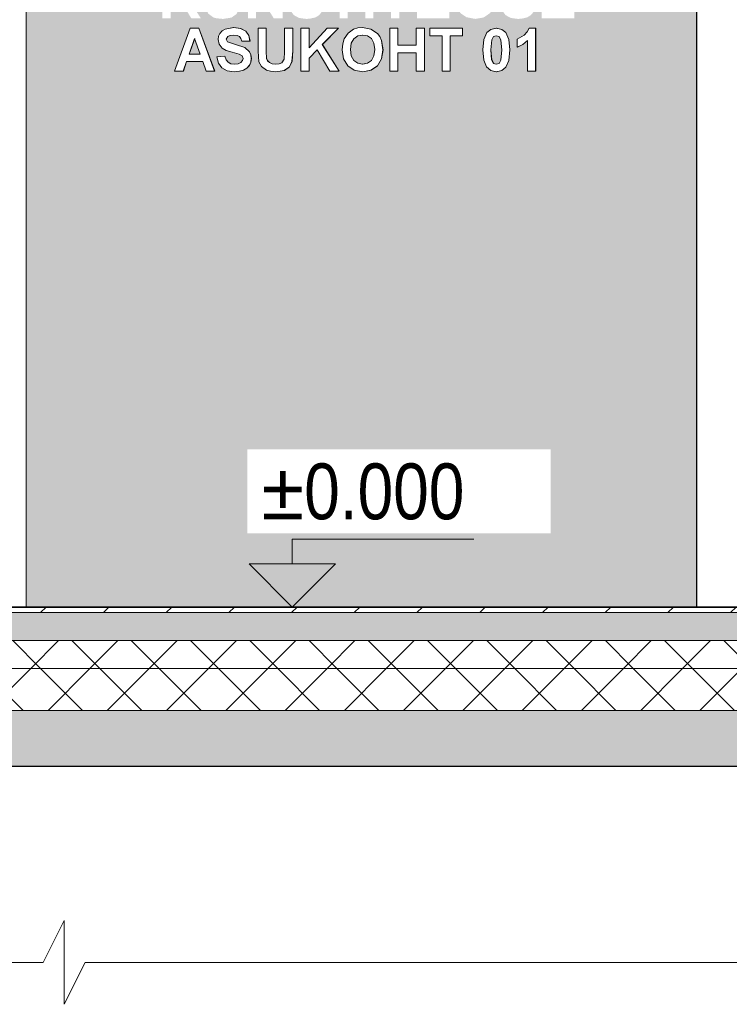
# Model space of a CAD drawing. Header units: millimetres. Extents: x -7937 to 93799, y -5691 to 12696.
# Tile 19 of 67: x 16647 to 19187, y -1422 to 2103. Entities that reach past the tile are written whole.
import ezdxf

# ---------------------------------------------------------------- set-up
doc = ezdxf.new("R2010")
doc.units = ezdxf.units.MM
for name, color, linetype, lineweight in [('A-DETL-GENF', 7, 'Continuous', 9), ('A-FLOR-MCUT', 7, 'Continuous', 5), ('A-GENM', 7, 'Continuous', 9), ('G-ANNO-DIMS', 7, 'Continuous', 9)]:
    doc.layers.add(name, color=color, linetype=linetype, lineweight=lineweight)
for name, color, linetype, lineweight, true_color in [('A-FLOR', 7, 'Continuous', 9, 0x7f7f7f), ('A-FLOR-PATT', 7, 'Continuous', 9, 0x7f7f7f), ('A-WALL', 7, 'Continuous', 9, 0x7f7f7f), ('I-WALL', 7, 'Continuous', 9, 0x7f7f7f)]:
    doc.layers.add(name, color=color, linetype=linetype, lineweight=lineweight, true_color=true_color)
doc.styles.add('Swis721 Cn BT', font='swissc.ttf', dxfattribs={"height": 200})
pattern_1 = [(45, (17977.13, 5949.5), (-106.066, 106.066), []), (135, (17977.13, 5949.5), (-106.066, -106.066), [])]

# ---------------------------------------------------------------- blocks, each defined once
blk = doc.blocks.new('KUNST - KUNST-6927918-KUNST LÕIGE 1-1')
at = {"layer": 'A-WALL', "true_color": 0x99ffff, "transparency": 33554483}
h = blk.add_hatch(color=131, dxfattribs=at)
h.paths.add_polyline_path([(-4417.3, 0), (-2017.4, 0), (-2017.4, 3337.9), (-2415.3, 3550), (-4417.3, 3550), (-4417.3, 181)], flags=0)
h.paths.add_polyline_path([(-3672.5, 1916.6), (-3698, 1920), (-3716.9, 1930.3), (-3729.2, 1947), (-3735.4, 1970.1), (-3706.2, 1972.5), (-3702, 1959.4), (-3694.8, 1950.4), (-3684.8, 1945.1), (-3671.7, 1943.3), (-3655.2, 1946.3), (-3648.4, 1949.6), (-3642.6, 1956.3), (-3640.6, 1964.2), (-3643.9, 1973.3), (-3655.2, 1979.8), (-3702.1, 1993), (-3716.1, 2001.3), (-3726.9, 2015.2), (-3730.3, 2033), (-3728.8, 2043.2), (-3723.9, 2053.7), (-3712.9, 2064.4), (-3702.1, 2069.7), (-3674.5, 2074.5), (-3648.7, 2070.7), (-3631.6, 2061.3), (-3620.5, 2045.8), (-3616.3, 2025.9), (-3645.5, 2025.9), (-3649.6, 2037.1), (-3655.2, 2043.1), (-3665.7, 2046.8), (-3674.8, 2047.7), (-3686.9, 2046.4), (-3696.7, 2041.5), (-3700.8, 2032), (-3696.7, 2023.9), (-3634.6, 2003.1), (-3617.6, 1987.7), (-3613, 1976.8), (-3611.5, 1963.5), (-3613.3, 1950.9), (-3618.7, 1939.1), (-3627.5, 1929.2), (-3642.6, 1921.2), (-3658.2, 1917.7), (-3671.7, 1916.7)], flags=0)
h.paths.add_polyline_path([(-3212.9, 1916.6), (-3244.4, 1922.8), (-3266.6, 1938), (-3281, 1962.1), (-3285.9, 1995.7), (-3283.6, 2018.5), (-3278.4, 2034.8), (-3265.1, 2054.7), (-3243, 2069.3), (-3230.6, 2073), (-3212.9, 2074.4), (-3181.3, 2067.9), (-3160.2, 2053.6), (-3151.4, 2042.1), (-3145.1, 2028.6), (-3140.2, 1994.7), (-3145.2, 1962.4), (-3160, 1937.5), (-3183.4, 1921.8), (-3203.4, 1918.3)], flags=0)
h.paths.add_polyline_path([(-3523.4, 1916.6), (-3546.5, 1918.8), (-3558, 1922.3), (-3575.3, 1934.8), (-3584.1, 1951.8), (-3587.2, 1990.5), (-3587.2, 2072.1), (-3557.9, 2072.1), (-3556.8, 1966.2), (-3556.7, 1963.7), (-3553.1, 1955.6), (-3543.9, 1947.9), (-3536.9, 1944.7), (-3523.4, 1943.4), (-3511.5, 1944.7), (-3502.7, 1948.7), (-3493.9, 1961.8), (-3492.5, 1991.8), (-3492.5, 2072.1), (-3463.2, 2072.1), (-3463.5, 1987.7), (-3465.8, 1952.9), (-3475.2, 1933.7), (-3493.9, 1921.2), (-3511.7, 1918.4)], flags=0)
h.paths.add_polyline_path([(-2734.6, 1916.6), (-2754.3, 1920.9), (-2769.8, 1933.7), (-2780, 1959.2), (-2783.2, 1994.6), (-2779.5, 2031.6), (-2768.5, 2056.5), (-2753.9, 2068.2), (-2734.6, 2072.1), (-2715.2, 2068.1), (-2700.6, 2056.3), (-2689.3, 2028.4), (-2686, 1993.2), (-2689.7, 1957.2), (-2700.7, 1932.2), (-2715.2, 1920.5), (-2724.9, 1918.6)], flags=0)
h.paths.add_polyline_path([(-2593.6, 1919), (-2622.9, 1919), (-2623.9, 2027.5), (-2639.7, 2014.1), (-2659.3, 2004.1), (-2659.3, 2033.2), (-2633.1, 2049.4), (-2622.9, 2060.9), (-2616.9, 2072.1), (-2593.6, 2072.1), (-2593.6, 2028.4)], flags=0)
h.paths.add_polyline_path([(-2899.8, 1919), (-2928.9, 1919), (-2928.9, 2045.4), (-2972.6, 2045.4), (-2972.6, 2072.1), (-2855.9, 2072.1), (-2856, 2045.4), (-2899.7, 2045.4), (-2899.7, 1919)], flags=0)
h.paths.add_polyline_path([(-3773.3, 1919), (-3785.3, 1953), (-3843.1, 1952.7), (-3854.9, 1919), (-3886, 1919), (-3830.1, 2072.1), (-3798.9, 2072.1), (-3742.6, 1919)], flags=0)
h.paths.add_polyline_path([(-3021.2, 1919), (-3021.2, 1984.6), (-3086.7, 1984.6), (-3086.8, 1919), (-3115.9, 1919), (-3115.9, 2072.1), (-3086.7, 2072.1), (-3086.7, 2011.3), (-3021.2, 2011.3), (-3021.2, 2072.1), (-2992, 2072.1), (-2992.1, 1919), (-3018.8, 1919)], flags=0)
h.paths.add_polyline_path([(-3331, 1919), (-3376.2, 1994.4), (-3404.9, 1965.3), (-3405, 1919), (-3434.2, 1919), (-3434.2, 2072.1), (-3404.9, 2072.1), (-3404.9, 2002.4), (-3339.3, 2072.1), (-3299.3, 2072), (-3357.2, 2013.6), (-3296.9, 1919), (-3300.4, 1919)], flags=0)
h.paths.add_polyline_path([(-2734.6, 1943.3), (-2724.9, 1946.5), (-2718.3, 1958.1), (-2715.2, 1994.6), (-2718.6, 2030.6), (-2724.9, 2042.1), (-2734.6, 2045.4), (-2744.3, 2042.1), (-2750.9, 2029.4), (-2753.9, 1994.1), (-2750.1, 1957.2), (-2744.2, 1946.5)], flags=0)
h.paths.add_polyline_path([(-3213, 1943.3), (-3195.6, 1946.6), (-3181.6, 1956.5), (-3172.4, 1973), (-3169.4, 1996.1), (-3172.4, 2018.8), (-3183.4, 2036.4), (-3195.2, 2044.6), (-3213.3, 2047.7), (-3230.8, 2044.5), (-3245.3, 2033.8), (-3254.1, 2016.1), (-3256.7, 1994.6), (-3253.7, 1973), (-3243, 1955.6), (-3230.3, 1946.6)], flags=0)
h.paths.add_polyline_path([(-3794.6, 1979.8), (-3814.3, 2035.3), (-3833.6, 1979.8), (-3799, 1979.8)], flags=0)
h.paths.add_polyline_path([(-3415, 2105.5), (-3440.6, 2108.9), (-3459.4, 2119.1), (-3471.8, 2135.9), (-3477.9, 2158.9), (-3448.7, 2161.3), (-3444.5, 2148.3), (-3437.3, 2139.3), (-3427.3, 2134), (-3410.7, 2132.6), (-3397.8, 2135.2), (-3391, 2138.4), (-3385.1, 2145.2), (-3383.1, 2153), (-3386.4, 2162.2), (-3397.8, 2168.7), (-3444.6, 2181.9), (-3458.6, 2190.1), (-3469.4, 2204.1), (-3472.9, 2221.9), (-3471.4, 2232.1), (-3466.4, 2242.6), (-3458.4, 2251.5), (-3444.6, 2258.5), (-3417, 2263.3), (-3391.2, 2259.5), (-3374.1, 2250.1), (-3362.9, 2234.2), (-3358.9, 2214.8), (-3388, 2214.8), (-3392.2, 2225.9), (-3396.8, 2231.5), (-3405.2, 2235.4), (-3422.2, 2236.1), (-3429.4, 2235.3), (-3439.2, 2230.4), (-3443.3, 2220.8), (-3439.2, 2212.7), (-3377.1, 2192), (-3360.1, 2176.6), (-3355.5, 2165.6), (-3354, 2152.4), (-3355.8, 2139.8), (-3361.3, 2127.9), (-3370, 2118), (-3381.8, 2111), (-3400.7, 2106.6), (-3414.2, 2105.5)], flags=0)
h.paths.add_polyline_path([(-2657.1, 2105.5), (-2682.7, 2108.9), (-2701.5, 2119.1), (-2713.9, 2135.9), (-2720, 2158.9), (-2690.9, 2161.3), (-2686.6, 2148.3), (-2679.5, 2139.3), (-2669.4, 2134), (-2652.8, 2132.6), (-2639.9, 2135.2), (-2633.1, 2138.4), (-2627.2, 2145.2), (-2625.3, 2153), (-2628.5, 2162.2), (-2639.9, 2168.7), (-2686.7, 2181.9), (-2700.8, 2190.1), (-2711.6, 2204.1), (-2715, 2221.9), (-2713.5, 2232.1), (-2708.6, 2242.6), (-2700.5, 2251.5), (-2689.5, 2258.1), (-2659.1, 2263.3), (-2633.4, 2259.5), (-2616.2, 2250.1), (-2605.1, 2234.2), (-2601, 2214.8), (-2630.1, 2214.8), (-2634.3, 2225.9), (-2638.9, 2231.5), (-2647.3, 2235.4), (-2659.5, 2236.6), (-2674, 2234.2), (-2680.9, 2231.2), (-2685.5, 2220.8), (-2681.4, 2212.7), (-2619.3, 2192), (-2602.3, 2176.6), (-2597.7, 2165.6), (-2596.1, 2152.4), (-2597.9, 2139.8), (-2603.4, 2127.9), (-2612.2, 2118), (-2624, 2111), (-2642.8, 2106.6), (-2656.4, 2105.5)], flags=0)
h.paths.add_polyline_path([(-2809.7, 2105.5), (-2841.2, 2111.6), (-2863, 2126.3), (-2877.8, 2151), (-2882.7, 2184.5), (-2880.3, 2207.4), (-2875.2, 2223.7), (-2861.9, 2243.6), (-2839.8, 2258.2), (-2827.4, 2261.9), (-2809.7, 2263.3), (-2778.1, 2256.7), (-2756.9, 2242.4), (-2748.2, 2231), (-2741.9, 2217.4), (-2737, 2183.5), (-2742, 2151.3), (-2756.8, 2126.4), (-2779.9, 2110.7), (-2792.4, 2108.5)], flags=0)
h.paths.add_polyline_path([(-3712.9, 2105.5), (-3736, 2107.7), (-3746.6, 2110.5), (-3764.8, 2123.7), (-3773.6, 2140.6), (-3776.7, 2179.4), (-3776.7, 2260.9), (-3747.4, 2260.9), (-3746.3, 2155.1), (-3745.3, 2150.7), (-3742.6, 2144.5), (-3736, 2137.9), (-3726.4, 2133.6), (-3712.9, 2132.3), (-3701, 2133.6), (-3692.1, 2137.5), (-3683.4, 2150.7), (-3681.9, 2180.7), (-3681.9, 2260.9), (-3652.7, 2260.9), (-3652.9, 2176.6), (-3655.3, 2141.8), (-3664.7, 2122.6), (-3683, 2110.1), (-3704.8, 2106.7)], flags=0)
h.paths.add_polyline_path([(-3181.3, 2107.9), (-3203.4, 2107.9), (-3203.4, 2260.9), (-3174.1, 2260.9), (-3174.2, 2107.9), (-3178.7, 2107.9)], flags=0)
h.paths.add_polyline_path([(-3594.5, 2107.9), (-3623.6, 2107.9), (-3623.6, 2260.9), (-3593, 2260.9), (-3528.9, 2158.1), (-3528.9, 2260.9), (-3499.6, 2260.9), (-3499.7, 2107.9), (-3531.2, 2107.9), (-3594.4, 2209.2), (-3594.4, 2107.9)], flags=0)
h.paths.add_polyline_path([(-2972.6, 2107.9), (-3018.8, 2107.9), (-3018.8, 2260.9), (-2904.5, 2260.9), (-2904.6, 2234.2), (-2989.5, 2234.2), (-2989.5, 2200.2), (-2909.4, 2200.2), (-2909.5, 2173.5), (-2989.5, 2173.5), (-2989.5, 2134.6), (-2902.1, 2134.6), (-2902.2, 2107.9), (-2928.9, 2107.9)], flags=0)
h.paths.add_polyline_path([(-3929.7, 2107.9), (-3929.7, 2260.9), (-3900.4, 2260.9), (-3900.4, 2191.3), (-3834.9, 2260.9), (-3794.9, 2260.8), (-3852.7, 2202.5), (-3792.4, 2107.9), (-3826.5, 2107.9), (-3871.7, 2183.2), (-3900.4, 2154.2), (-3900.5, 2107.9)], flags=0)
h.paths.add_polyline_path([(-2455.2, 2107.9), (-2571.8, 2107.9), (-2571.8, 2260.9), (-2457.6, 2260.9), (-2457.7, 2234.2), (-2542.6, 2234.2), (-2542.6, 2200.2), (-2462.4, 2200.2), (-2462.5, 2173.5), (-2542.6, 2173.5), (-2542.6, 2134.6), (-2455.1, 2134.6), (-2455.1, 2107.9)], flags=0)
h.paths.add_polyline_path([(-3279.1, 2107.9), (-3295.7, 2107.9), (-3295.7, 2234.2), (-3339.4, 2234.2), (-3339.4, 2260.9), (-3222.7, 2260.9), (-3222.8, 2234.2), (-3266.4, 2234.2), (-3266.6, 2107.9)], flags=0)
h.paths.add_polyline_path([(-3086.8, 2107.9), (-3111.1, 2107.9), (-3111.1, 2234.2), (-3154.8, 2234.2), (-3154.8, 2260.9), (-3038.1, 2260.9), (-3038.2, 2234.2), (-3081.8, 2234.2), (-3081.9, 2107.9), (-3086.7, 2107.9)], flags=0)
h.paths.add_polyline_path([(-2809.7, 2132.2), (-2792.3, 2135.5), (-2778.4, 2145.4), (-2769.1, 2162.5), (-2766.2, 2185), (-2769.2, 2207.8), (-2780.2, 2225.3), (-2792, 2233.4), (-2810.1, 2236.6), (-2827.6, 2233.4), (-2842.1, 2222.6), (-2850.9, 2204.9), (-2853.5, 2183.5), (-2850.5, 2161.9), (-2839.8, 2144.5), (-2827.2, 2135.5), (-2810.1, 2132.3)], flags=0)
at = {"layer": 'A-WALL', "color": 250, "true_color": 0x333333}
for p, q in [((-4417.3, 3550), (-4417.3, 0)), ((-2017.4, 0), (-2017.4, 3337.9)), ((-2017.3, 3337.9), (-2017.3, 0)), ((-4417.3, 0), (-2017.4, 0)), ((-2017.3, 0), (-4417.2, 0))]:
    blk.add_line(p, q, dxfattribs=at)
at = {"layer": 'A-WALL', "color": 251, "true_color": 0x475b5b}
blk.add_line((-4417.2, 0.2), (-4417.2, 3550), dxfattribs=at)
blk = doc.blocks.new('0_CMN_break_line - m1_100-6922026-KUNST LÕIGE 1-1')
at = {"layer": 'A-DETL-GENF'}
for p, q in [((-4281.3, -1122.2), (-4356.3, -1272.2)), ((-4281.3, -1422.2), (-4281.3, -1122.2)), ((-4356.3, -1272.2), (-11068.8, -1272.2)), ((-4206.3, -1272.2), (-4281.3, -1422.2)), ((2506.2, -1272.2), (-4206.3, -1272.2))]:
    blk.add_line(p, q, dxfattribs=at)
blk = doc.blocks.new('Spot Elevations - Kõrgusmärk_Evert-1256455-KUNST LÕIGE 1-1')
at = {"layer": 'G-ANNO-DIMS'}
for p, q in [((-3821.5, 3550), (-3321.5, 3550)), ((-3571.5, 3550), (-3726.2, 3395.3)), ((-3571.5, 3550), (-3416.8, 3395.3)), ((-3726.2, 3395.3), (-3416.8, 3395.3)), ((-3571.5, 3395.3), (-3571.5, 3307.2)), ((-3571.5, 3307.2), (-2921.5, 3307.2))]:
    blk.add_line(p, q, dxfattribs=at)

msp = doc.modelspace()

# ---------------------------------------------------------------- hatches: boundary and pattern name
at = {"layer": 'A-FLOR-PATT', "lineweight": 5, "true_color": 0x333333}
h = msp.add_hatch(dxfattribs=at)
h.set_pattern_fill('FP_36', color=250, style=0, pattern_type=2)
h.set_pattern_definition([(45, (17977.13, 5949.5), (-112.2532, 112.2532), [])])
h.paths.add_polyline_path([(23144.4, -20), (23164, -20), (23164, 0), (14984.1, 0), (14984.1, -20), (21196.4, -20)], flags=0)
h.paths.add_polyline_path([(11456.4, -20), (14704, -19.9), (14704, 0), (11044, 0), (11044, -20)], flags=0)
h = msp.add_hatch(dxfattribs=at)
h.set_pattern_fill('FP_37', color=250, style=0, pattern_type=2)
h.set_pattern_definition([(50, (17977.13, 5949.5), (358.631, -31.376), [37.5, -412.5]), (355, (17977.13, 5949.5), (-69.376, 376.096), [30, -330]), (100.451, (18007.02, 5946.9), (289.257, 344.717), [31.87, -350.571]), (46.184, (17977.13, 6049.5), (533.62, -82.761), [56.25, -618.75]), (96.636, (18021.6, 6042.6), (467.328, 487.062), [47.805, -525.857]), (351.184, (17977.13, 6049.5), (467.333, 487.058), [45, -495]), (21, (18027.13, 6024.5), (298.454, -201.3095), [37.5, -412.5]), (326, (18027.13, 6024.5), (121.657, 362.575), [30, -330]), (71.451, (18052, 6007.72), (420.112, 161.262), [31.87, -350.571]), (37.5, (17977.13, 5949.5), (6.08, 166.447), [6.706, -319.294, 6.706, -328.294, -331.25]), (37.5, (17977.13, 5949.5), (6.08, 166.447), [-661, 6.706, -324.544]), (7.5, (17977.13, 5949.5), (131.5348, 197.206), [6.706, -184.294, 6.706, -311.794, -126.25]), (7.5, (17977.13, 5949.5), (131.5348, 197.206), [-509.5, 6.706, -119.544]), (327.5, (17865.63, 5949.5), (266.9112, -11.2774), [6.706, -118.294, 6.706, -383.294, -517.5]), (327.5, (17865.63, 5949.5), (266.9112, -11.2774), [-515, 6.706, -510.794]), (317.5, (17815.63, 5949.5), (291.593, 50.0525), [6.706, -155.794, 6.706, -252.294, -367.5]), (317.5, (17815.63, 5949.5), (291.593, 50.0525), [-421.5, 6.706, -360.794])])
h.paths.add_polyline_path([(21196.4, -120), (23164, -120), (23164, -20), (14984.1, -20), (14984.1, -120), (20222.4, -120)], flags=0)
h.paths.add_polyline_path([(14378.4, -120), (14704, -120), (14704, -20), (11044, -20), (11044, -120), (13404.4, -120)], flags=0)
h = msp.add_hatch(dxfattribs=at)
h.set_pattern_fill('FP_38', color=250, style=0, pattern_type=2)
h.set_pattern_definition(pattern_1)
h.paths.add_polyline_path([(15352.4, -220), (22624, -220), (22624, -120), (14984.1, -120), (14984.1, -220)], flags=0)
h.paths.add_polyline_path([(11044, -220), (14704, -220), (14704, -120), (11044, -120)], flags=0)
h = msp.add_hatch(dxfattribs=at)
h.set_pattern_fill('FP_38', color=250, style=0, pattern_type=2)
h.set_pattern_definition(pattern_1)
h.paths.add_polyline_path([(21196.4, -370), (22624, -370), (22624, -220), (14984.1, -220), (14984.1, -370), (20222.4, -370)], flags=0)
h.paths.add_polyline_path([(11456.4, -370), (14704, -370), (14704, -220), (11044, -220), (11044, -370)], flags=0)
h = msp.add_hatch(dxfattribs=at)
h.set_pattern_fill('FP_35', color=250, style=0, pattern_type=2)
h.set_pattern_definition([(45, (18370.4, 6195.3), (0, 762), [34.76, -1042.87]), (296.565, (18395, 6219.9), (0.0007, 762), [54.964, -1648.92]), (153.435, (18419.6, 6170.7), (-0.0007, 762), [54.96, -1648.92]), (153.435, (19181.6, 6170.7), (-0.0007, 762), [54.96, -1648.92]), (296.565, (18149.2, 6293.63), (0.0007, 762), [54.964, -1648.92]), (71.565, (18173.78, 6244.47), (0.0004, 762.0004), [77.73, -2331.925]), (206.565, (18198.36, 6318.2), (0.001, 762), [54.96, -1648.92]), (206.565, (18960.36, 6318.2), (0.001, 762), [54.96, -1648.92]), (315, (18296.7, 6416.53), (0, 762), [34.76, -1042.87]), (63.435, (18321.26, 6391.95), (-0.0007, 762), [54.964, -1648.92]), (206.565, (18345.84, 6441.1), (0.001, 762), [54.96, -1648.92]), (206.565, (19107.84, 6441.1), (0.001, 762), [54.96, -1648.92]), (63.435, (18222.94, 5974.08), (-0.0007, 762), [54.964, -1648.92]), (288.435, (18247.52, 6023.24), (-0.0004, 762.0004), [77.73, -2331.925]), (153.435, (18272.1, 5949.5), (-0.0007, 762), [54.96, -1648.92]), (153.435, (19034.1, 5949.5), (-0.0007, 762), [54.96, -1648.92]), (206.565, (18591.65, 6539.44), (0.001, 762), [54.96, -1648.92]), (206.565, (19353.65, 6539.44), (0.001, 762), [54.96, -1648.92]), (153.435, (18542.5, 6514.85), (-0.0007, 762), [54.96, -1648.92]), (153.435, (19304.5, 6514.85), (-0.0007, 762), [54.96, -1648.92]), (18.435, (18493.3, 6539.4), (-0.0004, 762), [77.73, -2331.93]), (18.435, (19255.3, 6539.4), (-0.0004, 762), [77.73, -2331.93]), (18.435, (20017.3, 6539.4), (-0.0004, 762), [77.73, -2331.93]), (315, (18567.07, 6564), (0, 762), [34.76, -1042.87]), (26.565, (18222.94, 6613.2), (0.0007, 762), [54.96, -1648.92]), (26.565, (18984.94, 6613.2), (0.0007, 762), [54.96, -1648.92]), (303.69, (18272.1, 6637.76), (0.001, 762), [88.63, -2658.8]), (303.69, (19034.1, 6637.76), (0.001, 762), [88.63, -2658.8]), (153.435, (18321.26, 6564), (-0.0007, 762), [109.93, -1593.96]), (153.435, (19083.26, 6564), (-0.0007, 762), [109.93, -1593.96]), (116.565, (18591.65, 6023.24), (0.0007, 762), [54.964, -1648.92]), (236.31, (18567.07, 6072.4), (-0.001, 762), [88.63, -2658.8]), (236.31, (19329.07, 6072.4), (-0.001, 762), [88.63, -2658.8]), (18.435, (18517.9, 5998.66), (-0.0004, 762), [77.73, -2331.93]), (18.435, (19279.9, 5998.66), (-0.0004, 762), [77.73, -2331.93]), (18.435, (20041.9, 5998.66), (-0.0004, 762), [77.73, -2331.93]), (225, (18690, 6318.2), (-6e-14, 762), [69.525, -1008.106]), (90, (18640.8, 6269.05), (-762, 5e-14), [73.74, -688.26]), (333.435, (18640.8, 6342.8), (-0.0007, 762), [54.96, -1648.92]), (333.435, (19402.8, 6342.8), (-0.0007, 762), [54.96, -1648.92]), (116.565, (18026.3, 6490.27), (0.0007, 762), [54.964, -1648.92]), (333.435, (18001.7, 6539.44), (-0.0007, 762), [54.96, -1648.92]), (333.435, (18763.7, 6539.44), (-0.0007, 762), [54.96, -1648.92]), (225, (18050.9, 6514.85), (-6e-14, 762), [34.76, -1042.87]), (135, (18050.9, 5998.66), (6e-14, 762), [34.76, -1042.87]), (26.565, (18026.3, 6023.24), (0.0007, 762), [54.96, -1648.92]), (26.565, (18788.3, 6023.24), (0.0007, 762), [54.96, -1648.92]), (243.435, (18075.46, 6047.82), (-0.0007, 762), [54.964, -1648.92]), (0, (18075.46, 6588.6), (0, 762), [3.353, -758.647]), (0, (18173.8, 6441.1), (0, 762), [3.353, -758.647]), (0, (18345.84, 6318.2), (0, 762), [3.353, -758.647]), (0, (18419.6, 6465.7), (0, 762), [3.353, -758.647]), (0, (18345.84, 6564), (0, 762), [3.353, -758.647]), (0, (18690, 6465.7), (0, 762), [3.353, -758.647]), (0, (18690, 6121.6), (0, 762), [3.353, -758.647]), (0, (18616.2, 6097), (0, 762), [3.353, -758.647]), (0, (18173.8, 6121.6), (0, 762), [3.353, -758.647]), (0, (18026.3, 6293.6), (0, 762), [3.353, -758.647]), (0, (18542.5, 6637.76), (0, 762), [3.353, -758.647]), (0, (18173.8, 6686.9), (0, 762), [3.353, -758.647]), (0, (18591.65, 6441.1), (0, 762), [3.353, -758.647]), (0, (18419.6, 6097), (0, 762), [3.353, -758.647]), (0, (18468.75, 6219.9), (0, 762), [3.353, -758.647]), (0, (18395, 5974.1), (0, 762), [3.353, -758.647]), (0, (18591.65, 5949.5), (0, 762), [3.353, -758.647]), (0, (18665.4, 6564), (0, 762), [3.353, -758.647]), (0, (18665.4, 6367.4), (0, 762), [3.353, -758.647]), (0, (18050.9, 6121.6), (0, 762), [3.353, -758.647]), (0, (18149.2, 5998.66), (0, 762), [3.353, -758.647]), (0, (18075.46, 5949.5), (0, 762), [3.353, -758.647]), (0, (18665.4, 6195.3), (0, 762), [3.353, -758.647]), (0, (18100, 6441.1), (0, 762), [3.353, -758.647]), (0, (18198.36, 6564), (0, 762), [3.353, -758.647]), (0, (18272.1, 6195.3), (0, 762), [3.353, -758.647]), (0, (18345.84, 6072.4), (0, 762), [3.353, -758.647]), (0, (18124.6, 6219.9), (0, 762), [3.353, -758.647]), (0, (18591.65, 6219.9), (0, 762), [3.353, -758.647]), (0, (18444.2, 6637.76), (0, 762), [3.353, -758.647]), (0, (18640.8, 6686.9), (0, 762), [3.353, -758.647]), (0, (18395, 6686.9), (0, 762), [3.353, -758.647]), (0, (18665.4, 5998.66), (0, 762), [3.353, -758.647]), (0, (18321.3, 6121.6), (0, 762), [3.353, -758.647]), (0, (18075.46, 6416.5), (0, 762), [3.353, -758.647]), (0, (18419.6, 6367.4), (0, 762), [3.353, -758.647]), (0, (18247.5, 6342.8), (0, 762), [3.353, -758.647]), (0, (18542.5, 6146.15), (0, 762), [3.353, -758.647]), (0, (18272.1, 6514.85), (0, 762), [3.353, -758.647]), (0, (18149.2, 6637.76), (0, 762), [3.353, -758.647]), (0, (18001.7, 6613.2), (0, 762), [3.353, -758.647]), (0, (18050.9, 6686.9), (0, 762), [3.353, -758.647]), (0, (18001.7, 6416.5), (0, 762), [3.353, -758.647]), (0, (18075.46, 6244.5), (0, 762), [3.353, -758.647]), (0, (18247.5, 6072.4), (0, 762), [3.353, -758.647]), (0, (18468.75, 6564), (0, 762), [3.353, -758.647]), (0, (18517.9, 6293.6), (0, 762), [3.353, -758.647]), (0, (18517.9, 6416.5), (0, 762), [3.353, -758.647]), (0, (18591.65, 6318.2), (0, 762), [3.353, -758.647]), (0, (18468.75, 6023.24), (0, 762), [3.353, -758.647]), (0, (18321.3, 5974.1), (0, 762), [3.353, -758.647]), (0, (18247.5, 6269.05), (0, 762), [3.353, -758.647]), (0, (18100, 6146.15), (0, 762), [3.353, -758.647]), (0, (18001.7, 6195.3), (0, 762), [3.353, -758.647]), (0, (18001.7, 5974.1), (0, 762), [3.353, -758.647]), (0, (18640.8, 6490.3), (0, 762), [3.353, -758.647]), (0, (18665.4, 6047.8), (0, 762), [3.353, -758.647]), (0, (18714.55, 5949.5), (0, 762), [3.353, -758.647]), (0, (18050.9, 6342.8), (0, 762), [3.353, -758.647])])
h.paths.add_polyline_path([(21196.4, -570), (22624, -570), (22624, -370), (14984.1, -370), (14984.1, -570), (20222.4, -570)], flags=0)
h.paths.add_polyline_path([(11456.4, -570), (14704, -570), (14704, -370), (11044, -370), (11044, -570)], flags=0)

# ---------------------------------------------------------------- linework, layer by layer
at = {"layer": 'A-FLOR', "color": 250, "lineweight": 25, "true_color": 0x333333}
for p, q in [((23164, 0), (14984, 0)), ((14984.1, -570), (22624, -570))]:
    msp.add_line(p, q, dxfattribs=at)
at = {"layer": 'A-FLOR-MCUT', "color": 250, "true_color": 0x333333}
for p, q in [((23164, -20), (14984.1, -20)), ((23164, -120), (14984.1, -120)), ((22624, -220), (14984.1, -220)), ((22624, -370), (14984.1, -370))]:
    msp.add_line(p, q, dxfattribs=at)
at = {"layer": 'A-GENM', "color": 250, "true_color": 0x333333}
for p, q in [((17257.7, 2072.1), (17201.8, 1919)), ((17288.7, 2072.1), (17257.7, 2072.1)), ((17345.1, 1919), (17288.7, 2072.1)), ((17289, 2072.1), (17288.7, 2072.1)), ((17363.9, 2053.7), (17358.9, 2043.2)), ((17372, 2062.7), (17363.9, 2053.7)), ((17382.9, 2069.2), (17372, 2062.7)), ((17413, 2074.5), (17382.9, 2069.2)), ((17391.5, 2042.4), (17400.9, 2046.4)), ((17400.9, 2046.4), (17413.3, 2047.8)), ((17438.1, 2071.2), (17413, 2074.5)), ((17413.3, 2047.8), (17425.1, 2046.5)), ((17425.1, 2046.5), (17433.5, 2042.7)), ((17456.2, 2061.3), (17438.1, 2071.2)), ((17467.3, 2045.8), (17456.2, 2061.3)), ((17456.4, 2061.3), (17456.2, 2061.3)), ((17471.5, 2025.9), (17467.3, 2045.8)), ((17467.5, 2045.8), (17467.3, 2045.8)), ((17500.6, 2072.1), (17500.6, 1990.5)), ((17529.8, 2072.1), (17500.6, 2072.1)), ((17529.8, 1989.5), (17529.8, 2072.1)), ((17530, 2072.1), (17529.8, 2072.1)), ((17624.5, 2072.1), (17595.3, 2072.1)), ((17595.3, 2072.1), (17595.3, 1987.7)), ((17624.5, 1991.8), (17624.5, 2072.1)), ((17624.7, 2072.1), (17624.5, 2072.1)), ((17682.8, 2072.1), (17653.6, 2072.1)), ((17653.6, 2072.1), (17653.6, 1919)), ((17748.4, 2072.1), (17682.8, 2002.3)), ((17682.8, 2002.3), (17682.8, 2072.1)), ((17683, 2072.1), (17682.8, 2072.1)), ((17730.5, 2013.6), (17788.4, 2072.1)), ((17788.4, 2072.1), (17748.4, 2072.1)), ((17788.7, 2072.1), (17788.4, 2072.1)), ((17822.7, 2054.7), (17808.7, 2033.8)), ((17842.1, 2068.5), (17822.7, 2054.7)), ((17857.2, 2073), (17842.1, 2068.5)), ((17843, 2034.8), (17857, 2044.5)), ((17857, 2044.5), (17874.8, 2047.8)), ((17874.5, 2074.5), (17857.2, 2073)), ((17904.4, 2069.3), (17874.5, 2074.5)), ((17874.8, 2047.8), (17892.6, 2044.6)), ((17892.6, 2044.6), (17906.5, 2035)), ((17927.6, 2053.6), (17904.4, 2069.3)), ((17904.6, 2069.3), (17904.4, 2069.3)), ((17936.3, 2042.1), (17927.6, 2053.6)), ((18001, 2072.1), (17971.8, 2072.1)), ((17971.8, 2072.1), (17971.8, 1919)), ((18001, 2011.3), (18001, 2072.1)), ((18001.2, 2072.1), (18001, 2072.1)), ((18095.7, 2072.1), (18066.6, 2072.1)), ((18066.6, 2072.1), (18066.6, 2011.3)), ((18095.7, 1919), (18095.7, 2072.1)), ((18095.9, 2072.1), (18095.7, 2072.1)), ((18231.8, 2072.1), (18115.2, 2072.1)), ((18115.2, 2072.1), (18115.2, 2045.4)), ((18115.2, 2045.4), (18158.9, 2045.4)), ((18158.9, 2045.4), (18158.9, 1919)), ((18188, 1919), (18188, 2045.4)), ((18188, 2045.4), (18231.8, 2045.4)), ((18231.8, 2045.4), (18231.8, 2072.1)), ((18232, 2072.1), (18231.8, 2072.1)), ((18232, 2045.4), (18231.8, 2045.4)), ((18319.3, 2056.5), (18308.3, 2031.6)), ((18333.9, 2068.2), (18319.3, 2056.5)), ((18353.2, 2072.1), (18333.9, 2068.2)), ((18343.5, 2042.1), (18353.2, 2045.4)), ((18372.6, 2068.1), (18353.2, 2072.1)), ((18353.2, 2045.4), (18362.9, 2042.1)), ((18387.2, 2056.3), (18372.6, 2068.1)), ((18398.1, 2031.5), (18387.2, 2056.3)), ((18387.4, 2056.3), (18387.2, 2056.3)), ((18452.8, 2047.5), (18428.5, 2033.2)), ((18463.9, 2058.9), (18452.8, 2047.5)), ((18470.9, 2072.1), (18463.9, 2058.9)), ((18494.1, 2072.1), (18470.9, 2072.1)), ((18494.1, 1919), (18494.1, 2072.1)), ((18494.3, 2072.1), (18494.1, 2072.1)), ((17254.1, 1979.8), (17273.5, 2035.6)), ((17273.5, 2035.6), (17293.2, 1979.8)), ((17358.9, 2043.2), (17357.3, 2032)), ((17357.3, 2032), (17360.9, 2015.2)), ((17360.9, 2015.2), (17371.7, 2001.3)), ((17386.4, 2033), (17391.5, 2042.4)), ((17391.1, 2023.9), (17386.4, 2033)), ((17419.6, 2013.9), (17391.1, 2023.9)), ((17453.2, 2003.1), (17419.6, 2013.9)), ((17433.5, 2042.7), (17439.1, 2035.9)), ((17439.1, 2035.9), (17442.3, 2025.9)), ((17442.3, 2025.9), (17471.5, 2025.9)), ((17471.7, 2025.9), (17471.5, 2025.9)), ((17790.9, 1919), (17730.5, 2013.6)), ((17730.7, 2013.6), (17730.5, 2013.6)), ((17803.5, 2016.1), (17801.8, 1994.6)), ((17808.7, 2033.8), (17803.5, 2016.1)), ((17831, 1995.7), (17834, 2018.5)), ((17834, 2018.5), (17843, 2034.8)), ((17834.2, 2018.5), (17834, 2018.5)), ((17906.5, 2035), (17915.4, 2018.8)), ((17915.4, 2018.8), (17918.4, 1996.1)), ((17942.6, 2028.6), (17936.3, 2042.1)), ((17936.6, 2042.1), (17936.3, 2042.1)), ((17947.6, 1995.4), (17942.6, 2028.6)), ((17942.8, 2028.6), (17942.6, 2028.6)), ((18066.6, 2011.3), (18001, 2011.3)), ((18308.3, 2031.6), (18304.6, 1994.6)), ((18333.8, 1994.3), (18336.9, 2030.6)), ((18336.9, 2030.6), (18343.5, 2042.1)), ((18362.9, 2042.1), (18369.9, 2029.4)), ((18369.9, 2029.4), (18372.6, 1994.3)), ((18401.8, 1994.3), (18398.1, 2031.5)), ((18398.3, 2031.5), (18398.1, 2031.5)), ((18428.5, 2033.2), (18428.5, 2004.1)), ((18428.5, 2004.1), (18448.1, 2014.1)), ((18448.1, 2014.1), (18464.9, 2028.4)), ((18448.3, 2014.1), (18448.1, 2014.1)), ((18464.9, 2028.4), (18464.9, 1919)), ((17293.2, 1979.8), (17254.1, 1979.8)), ((17371.7, 2001.3), (17385.7, 1993)), ((17385.7, 1993), (17407.3, 1986.3)), ((17407.3, 1986.3), (17432.6, 1979.8)), ((17432.6, 1979.8), (17443.9, 1973.3)), ((17470.2, 1987.7), (17453.2, 2003.1)), ((17453.4, 2003.1), (17453.2, 2003.1)), ((17474.8, 1976.8), (17470.2, 1987.7)), ((17476.3, 1963.5), (17474.8, 1976.8)), ((17475, 1976.8), (17474.8, 1976.8)), ((17500.6, 1990.5), (17503.7, 1951.8)), ((17531, 1964), (17529.8, 1989.5)), ((17530, 1989.5), (17529.8, 1989.5)), ((17595.3, 1987.7), (17593.9, 1961.8)), ((17621.9, 1952.9), (17624.5, 1991.8)), ((17624.7, 1991.8), (17624.5, 1991.8)), ((17682.8, 1965.3), (17711.6, 1994.5)), ((17711.6, 1994.5), (17756.8, 1919)), ((17801.8, 1994.6), (17806.8, 1962.1)), ((17834.1, 1973), (17831, 1995.7)), ((17831, 1995.7), (17831.2, 1995.7)), ((17918.4, 1996.1), (17915.3, 1973)), ((17942.6, 1962.4), (17947.6, 1995.4)), ((17947.8, 1995.4), (17947.6, 1995.4)), ((18001, 1919), (18001, 1984.6)), ((18001, 1984.6), (18066.6, 1984.6)), ((18066.6, 1984.6), (18066.6, 1919)), ((18304.6, 1994.6), (18308, 1957.5)), ((18336.5, 1959.2), (18333.8, 1994.3)), ((18334, 1994.3), (18333.8, 1994.3)), ((18372.6, 1994.3), (18369.5, 1958.1)), ((18398.1, 1957.2), (18401.8, 1994.3)), ((18402, 1994.3), (18401.8, 1994.3)), ((17232.9, 1919), (17244.7, 1953)), ((17244.7, 1953), (17302.5, 1953)), ((17302.5, 1953), (17314.5, 1919)), ((17381.6, 1972.5), (17352.4, 1970.1)), ((17352.4, 1970.1), (17358.6, 1947)), ((17358.6, 1947), (17370.9, 1930.3)), ((17385.8, 1959.4), (17381.6, 1972.5)), ((17381.8, 1972.5), (17381.6, 1972.5)), ((17393, 1950.4), (17385.8, 1959.4)), ((17403, 1945.1), (17393, 1950.4)), ((17416.1, 1943.3), (17403, 1945.1)), ((17429.6, 1944.9), (17416.1, 1943.3)), ((17439.3, 1949.6), (17429.6, 1944.9)), ((17445.2, 1956.3), (17439.3, 1949.6)), ((17443.9, 1973.3), (17447.2, 1964.2)), ((17447.2, 1964.2), (17445.2, 1956.3)), ((17460.3, 1929.2), (17469, 1939.1)), ((17469, 1939.1), (17474.5, 1950.9)), ((17474.5, 1950.9), (17476.3, 1963.5)), ((17476.5, 1963.5), (17476.3, 1963.5)), ((17503.7, 1951.8), (17512.5, 1934.8)), ((17534.7, 1955.6), (17531, 1964)), ((17541.3, 1949), (17534.7, 1955.6)), ((17550.9, 1944.7), (17541.3, 1949)), ((17563.5, 1943.3), (17550.9, 1944.7)), ((17576.1, 1944.7), (17563.5, 1943.3)), ((17585.1, 1948.7), (17576.1, 1944.7)), ((17593.9, 1961.8), (17585.1, 1948.7)), ((17612.6, 1933.7), (17621.9, 1952.9)), ((17622.2, 1952.9), (17621.9, 1952.9)), ((17682.8, 1919), (17682.8, 1965.3)), ((17683, 1965.3), (17682.8, 1965.3)), ((17806.8, 1962.1), (17821.6, 1937.4)), ((17843.3, 1956.6), (17834.1, 1973)), ((17834.3, 1973), (17834.1, 1973)), ((17857.4, 1946.7), (17843.3, 1956.6)), ((17874.8, 1943.3), (17857.4, 1946.7)), ((17892.2, 1946.6), (17874.8, 1943.3)), ((17906.2, 1956.5), (17892.2, 1946.6)), ((17915.3, 1973), (17906.2, 1956.5)), ((17927.8, 1937.5), (17942.6, 1962.4)), ((17942.8, 1962.4), (17942.6, 1962.4)), ((18308, 1957.5), (18318, 1933.7)), ((18343.5, 1946.5), (18336.5, 1959.2)), ((18353.2, 1943.3), (18343.5, 1946.5)), ((18362.9, 1946.5), (18353.2, 1943.3)), ((18369.5, 1958.1), (18362.9, 1946.5)), ((18387.1, 1932.2), (18398.1, 1957.2)), ((18398.3, 1957.2), (18398.1, 1957.2)), ((17201.8, 1919), (17232.9, 1919)), ((17233.1, 1919), (17232.9, 1919)), ((17314.5, 1919), (17345.1, 1919)), ((17345.1, 1919), (17345.4, 1919)), ((17370.9, 1930.3), (17389.8, 1920)), ((17389.8, 1920), (17415.3, 1916.6)), ((17415.3, 1916.6), (17433.5, 1918)), ((17433.5, 1918), (17448.5, 1922.2)), ((17448.5, 1922.2), (17460.3, 1929.2)), ((17512.5, 1934.8), (17530.7, 1921.7)), ((17530.7, 1921.7), (17544.9, 1917.9)), ((17544.9, 1917.9), (17564.4, 1916.6)), ((17564.4, 1916.6), (17594.3, 1921.2)), ((17594.3, 1921.2), (17612.6, 1933.7)), ((17612.8, 1933.7), (17612.6, 1933.7)), ((17653.6, 1919), (17682.8, 1919)), ((17683, 1919), (17682.8, 1919)), ((17756.8, 1919), (17790.9, 1919)), ((17791.1, 1919), (17790.9, 1919)), ((17821.6, 1937.4), (17844.8, 1921.8)), ((17844.8, 1921.8), (17874.9, 1916.6)), ((17874.9, 1916.6), (17904.7, 1921.8)), ((17904.7, 1921.8), (17927.8, 1937.5)), ((17904.9, 1921.8), (17904.7, 1921.8)), ((17928, 1937.5), (17927.8, 1937.5)), ((17971.8, 1919), (18001, 1919)), ((18001.2, 1919), (18001, 1919)), ((18066.6, 1919), (18095.7, 1919)), ((18095.9, 1919), (18095.7, 1919)), ((18158.9, 1919), (18188, 1919)), ((18188.2, 1919), (18188, 1919)), ((18318, 1933.7), (18333.5, 1920.9)), ((18333.5, 1920.9), (18353.2, 1916.6)), ((18353.2, 1916.6), (18372.6, 1920.5)), ((18372.6, 1920.5), (18387.1, 1932.2)), ((18387.3, 1932.2), (18387.1, 1932.2)), ((18464.9, 1919), (18494.1, 1919)), ((18494.1, 1919), (18494.3, 1919))]:
    msp.add_line(p, q, dxfattribs=at)
at = {"layer": 'A-GENM', "color": 251, "true_color": 0x475b5b}
for p, q in [((17289, 2072.1), (17345.4, 1919)), ((17383.2, 2069.2), (17413.2, 2074.5)), ((17401.1, 2046.4), (17391.7, 2042.4)), ((17413.3, 2047.8), (17401.1, 2046.4)), ((17413.2, 2074.5), (17438.4, 2071.2)), ((17425.1, 2046.5), (17413.5, 2047.8)), ((17438.4, 2071.2), (17456.4, 2061.3)), ((17456.4, 2061.3), (17467.5, 2045.8)), ((17467.5, 2045.8), (17471.7, 2025.9)), ((17530, 2072.1), (17530, 1989.5)), ((17624.7, 2072.1), (17624.7, 1991.8)), ((17683, 2072.1), (17683, 2002.3)), ((17788.7, 2072.1), (17730.7, 2013.6)), ((17857.2, 2044.5), (17843.2, 2034.8)), ((17874.8, 2047.7), (17857.2, 2044.5)), ((17857.4, 2073), (17874.7, 2074.5)), ((17874.7, 2074.5), (17904.6, 2069.3)), ((17892.6, 2044.6), (17875, 2047.8)), ((17904.6, 2069.3), (17927.8, 2053.6)), ((17927.8, 2053.6), (17936.6, 2042.1)), ((18001.2, 2072.1), (18001.2, 2011.3)), ((18095.9, 2072.1), (18095.9, 1919)), ((18188.2, 2045.4), (18188.2, 1919)), ((18232, 2072.1), (18232, 2045.4)), ((18334.1, 2068.2), (18353.4, 2072.1)), ((18353.3, 2045.3), (18343.7, 2042.1)), ((18353.4, 2072.1), (18372.8, 2068.1)), ((18372.8, 2068.1), (18387.4, 2056.3)), ((18387.4, 2056.3), (18398.3, 2031.5)), ((18494.3, 2072.1), (18494.3, 1919)), ((17273.6, 2035.3), (17254.3, 1979.8)), ((17391.7, 2042.4), (17386.7, 2033)), ((17386.7, 2033), (17391.3, 2023.9)), ((17391.3, 2023.9), (17419.8, 2013.9)), ((17419.8, 2013.9), (17453.4, 2003.1)), ((17730.7, 2013.6), (17791.1, 1919)), ((17834.2, 2018.5), (17831.2, 1995.7)), ((17843.2, 2034.8), (17834.2, 2018.5)), ((17936.6, 2042.1), (17942.8, 2028.6)), ((17942.8, 2028.6), (17947.8, 1995.4)), ((18337.1, 2030.6), (18334, 1994.3)), ((18343.7, 2042.1), (18337.1, 2030.6)), ((18398.3, 2031.5), (18402, 1994.3)), ((18448.3, 2014.1), (18428.7, 2004.1)), ((18465, 2028.3), (18448.3, 2014.1)), ((17453.4, 2003.1), (17470.4, 1987.7)), ((17470.4, 1987.7), (17475, 1976.8)), ((17475, 1976.8), (17476.5, 1963.5)), ((17530, 1989.5), (17531.2, 1964)), ((17624.7, 1991.8), (17622.2, 1952.9)), ((17711.7, 1994.3), (17683, 1965.3)), ((17831.2, 1995.7), (17834.3, 1973)), ((17947.8, 1995.4), (17942.8, 1962.4)), ((18001.2, 1984.6), (18001.2, 1919)), ((18334, 1994.3), (18336.8, 1959.2)), ((18402, 1994.3), (18398.3, 1957.2)), ((17244.9, 1953), (17233.1, 1919)), ((17352.6, 1970.1), (17381.8, 1972.5)), ((17381.8, 1972.5), (17386, 1959.4)), ((17386, 1959.4), (17393.2, 1950.4)), ((17393.2, 1950.4), (17403.2, 1945.1)), ((17403.2, 1945.1), (17416.1, 1943.4)), ((17416.3, 1943.3), (17429.6, 1944.9)), ((17469.3, 1939.1), (17460.5, 1929.2)), ((17474.7, 1950.9), (17469.3, 1939.1)), ((17476.5, 1963.5), (17474.7, 1950.9)), ((17531.2, 1964), (17534.9, 1955.6)), ((17534.9, 1955.6), (17541.5, 1949)), ((17541.5, 1949), (17551.1, 1944.7)), ((17551.1, 1944.7), (17563.5, 1943.4)), ((17563.7, 1943.3), (17576.1, 1944.6)), ((17622.2, 1952.9), (17612.8, 1933.7)), ((17683, 1965.3), (17683, 1919)), ((17834.3, 1973), (17843.6, 1956.6)), ((17843.6, 1956.6), (17857.6, 1946.7)), ((17857.6, 1946.7), (17874.8, 1943.4)), ((17875, 1943.3), (17892.2, 1946.6)), ((17942.8, 1962.4), (17928, 1937.5)), ((18336.8, 1959.2), (18343.8, 1946.5)), ((18343.8, 1946.5), (18353.3, 1943.4)), ((18398.3, 1957.2), (18387.3, 1932.2)), ((17415.5, 1916.6), (17390, 1920)), ((17433.8, 1918), (17415.5, 1916.6)), ((17448.7, 1922.2), (17433.8, 1918)), ((17460.5, 1929.2), (17448.7, 1922.2)), ((17564.6, 1916.6), (17545.1, 1917.9)), ((17594.5, 1921.2), (17564.6, 1916.6)), ((17612.8, 1933.7), (17594.5, 1921.2)), ((17875.1, 1916.6), (17845, 1921.8)), ((17904.9, 1921.8), (17875.1, 1916.6)), ((17928, 1937.5), (17904.9, 1921.8)), ((18353.4, 1916.6), (18333.7, 1920.9)), ((18372.8, 1920.5), (18353.4, 1916.6)), ((18387.3, 1932.2), (18372.8, 1920.5))]:
    msp.add_line(p, q, dxfattribs=at)
at = {"layer": 'I-WALL', "color": 253, "lineweight": 25, "true_color": 0x9d9d9d}
for p, q in [((16470.5, 0), (19519.6, 0)), ((22624, 0), (15992.9, 0))]:
    msp.add_line(p, q, dxfattribs=at)

# ---------------------------------------------------------------- block references
at = {"layer": 'A-DETL-GENF'}
msp.add_blockref('0_CMN_break_line - m1_100-6922026-KUNST LÕIGE 1-1', (21087.8, 0), dxfattribs=at)
at = {"layer": 'A-WALL', "color": 250, "true_color": 0x333333}
msp.add_blockref('KUNST - KUNST-6927918-KUNST LÕIGE 1-1', (21087.8, 0), dxfattribs=at)
at = {"layer": 'G-ANNO-DIMS', "extrusion": (0, 0, -1), "rotation": 180}
msp.add_blockref('Spot Elevations - Kõrgusmärk_Evert-1256455-KUNST LÕIGE 1-1', (-21194.6, 3550), dxfattribs=at)

# ---------------------------------------------------------------- next in the draw order: texts
at = {"layer": 'G-ANNO-DIMS', "insert": (17512.3, 514.1), "char_height": 200, "width": 985.987, "attachment_point": 1, "line_spacing_factor": 0.961347, "style": 'Swis721 Cn BT', "bg_fill": 3, "box_fill_scale": 1.25, "bg_fill_color": 256, "bg_fill_true_color": 13158600, "bg_fill_transparency": 0}
msp.add_mtext('±0.000', dxfattribs=at)

doc.saveas('drawing.dxf')
